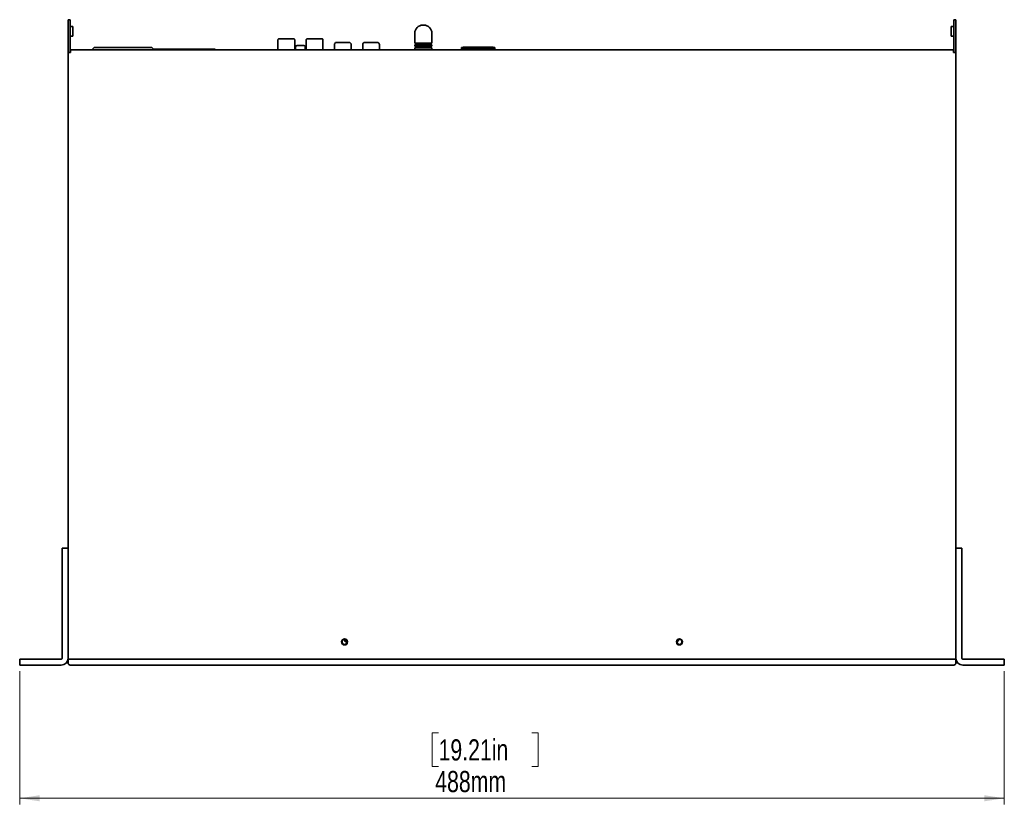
# Model space of a CAD drawing. Header units: millimetres. Extents: x 4 to 590, y 10 to 377.
# Tile 1 of 30: x 125 to 287, y 12 to 142. Entities that reach past the tile are written whole.
import ezdxf

# ---------------------------------------------------------------- set-up
doc = ezdxf.new("R2010")
doc.units = ezdxf.units.MM
doc.styles.add('SLDTEXTSTYLE0', font='TXT', dxfattribs={"width": 0.75})
doc.dimstyles.new('SLDDIMSTYLE0', dxfattribs={"dimtxt": 3.5, "dimasz": 3.302, "dimexe": 0, "dimexo": 0.0625, "dimgap": 0.875, "dimtad": 1, "dimlfac": 3, "dimrnd": 1e-09, "dimzin": 12, "dimdsep": 46, "dimtxsty": 'SLDTEXTSTYLE0', "dimsah": 1, "dimcen": 0.09, "dimadec": 0, "dimazin": 3, "dimtfac": 1, "dimtofl": 0, "dimtmove": 0, "dimatfit": 3, "dimfxl": 0, "dimfrac": 2, "dimtolj": 1, "dimtzin": 12, "dimarcsym": 0})

# ---------------------------------------------------------------- blocks, each defined once
blk = doc.blocks.new('_D_5')
at = {"color": 7, "linetype": 'Continuous', "lineweight": 0}
for p, q in [((124.63, 33.98), (124.63, 11.98)), ((287.29, 33.98), (287.29, 11.98)), ((193.83, 23.78), (192.76, 23.78)), ((192.76, 23.78), (192.76, 18.22)), ((209.24, 23.78), (210.31, 23.78)), ((210.31, 23.78), (210.31, 18.22)), ((192.76, 18.22), (193.83, 18.22)), ((210.31, 18.22), (209.24, 18.22)), ((124.63, 12.98), (287.29, 12.98))]:
    blk.add_line(p, q, dxfattribs=at)
at = {"color": 7, "linetype": 'Continuous', "lineweight": 18}
for points in [[(124.63, 12.98), (127.93, 12.48), (127.93, 13.49)], [(287.29, 12.98), (283.99, 13.49), (283.99, 12.48)]]:
    blk.add_solid(points, dxfattribs=at)
at = {"color": 7, "linetype": 'Continuous', "lineweight": 18, "char_height": 3.5, "attachment_point": 1, "style": 'SLDTEXTSTYLE0'}
for s, insert in [('19.21in', (193.83, 22.73)), ('488mm', (193.28, 17.5))]:
    blk.add_mtext(s, dxfattribs=dict(at, insert=insert))

msp = doc.modelspace()

# ---------------------------------------------------------------- linework, layer by layer
at = {"color": 7, "linetype": 'Continuous', "lineweight": 35}
for p, q in [((132.6266, 141.6511), (132.96, 141.6511)), ((132.6266, 141.1153), (132.6266, 141.6511)), ((132.96, 141.6511), (132.96, 141.1153)), ((278.96, 141.6511), (279.2933, 141.6511)), ((278.96, 141.1153), (278.96, 141.6511)), ((279.2933, 141.6511), (279.2933, 141.1153)), ((132.6266, 136.8692), (132.6266, 141.1153)), ((132.96, 136.8692), (132.96, 141.1153)), ((133.41, 140.5011), (132.9933, 140.5011)), ((133.41, 139.7178), (133.41, 140.5011)), ((191.3921, 140.7511), (191.2255, 140.7511)), ((278.9266, 140.5011), (278.51, 140.5011)), ((278.51, 139.7178), (278.51, 140.5011)), ((278.96, 136.8692), (278.96, 141.1153)), ((279.2933, 136.8692), (279.2933, 141.1153)), ((132.9933, 138.9345), (133.41, 138.9345)), ((133.41, 138.9345), (133.41, 139.7178)), ((167.2898, 138.3291), (167.2898, 136.6511)), ((170.0584, 136.6511), (170.0584, 138.3291)), ((171.9549, 138.3291), (171.9549, 136.6511)), ((174.7235, 136.6511), (174.7235, 138.3291)), ((189.8921, 139.4178), (189.8921, 137.7845)), ((192.7255, 137.7845), (192.7255, 139.4178)), ((278.51, 138.9345), (278.51, 139.7178)), ((278.51, 138.9345), (278.9266, 138.9345)), ((132.6266, 136.405), (132.6266, 136.8692)), ((132.96, 136.8692), (132.96, 136.405)), ((133.0266, 136.6511), (133.0266, 136.2511)), ((133.0266, 136.6511), (278.8933, 136.6511)), ((136.7099, 136.6511), (136.7099, 136.7282)), ((136.7099, 136.7282), (136.7099, 136.7282)), ((137.728, 137.0615), (139.0351, 137.0615)), ((138.6099, 137.0615), (144.7766, 137.0615)), ((144.6766, 137.0615), (138.7099, 137.0615)), ((144.3515, 137.0615), (145.6586, 137.0615)), ((156.9007, 136.7845), (146.6718, 136.7845)), ((146.6766, 136.7282), (146.6766, 136.6511)), ((146.6766, 136.7282), (146.6766, 136.7282)), ((156.9007, 136.6511), (156.9007, 136.7845)), ((156.9008, 136.7845), (156.9007, 136.7845)), ((156.9008, 136.6511), (156.9008, 136.7845)), ((170.2121, 137.1178), (170.2121, 136.7978)), ((171.0121, 137.3845), (170.4788, 137.3845)), ((171.5455, 137.3845), (171.0121, 137.3845)), ((171.8121, 136.7978), (171.8121, 137.1178)), ((176.6233, 137.5531), (176.6233, 136.6511)), ((176.9566, 137.8865), (179.0566, 137.8865)), ((179.3899, 136.6511), (179.3899, 137.5531)), ((181.2899, 137.5531), (181.2899, 136.6511)), ((181.6233, 137.8864), (183.7233, 137.8864)), ((184.0566, 136.6511), (184.0566, 137.5531)), ((191.3088, 137.7845), (189.8921, 137.7845)), ((189.8921, 137.5178), (189.8921, 137.2511)), ((189.8921, 137.5178), (192.7255, 137.5178)), ((191.3088, 137.2511), (189.8921, 137.2511)), ((189.8921, 136.9845), (189.8921, 136.6511)), ((189.8921, 136.9845), (192.7255, 136.9845)), ((190.0421, 137.7845), (190.0421, 137.5178)), ((190.0421, 137.2511), (190.0421, 136.9845)), ((192.7255, 137.7845), (191.3088, 137.7845)), ((192.7255, 137.2511), (191.3088, 137.2511)), ((192.5755, 137.5178), (192.5755, 137.7845)), ((192.5755, 136.9845), (192.5755, 137.2511)), ((192.7255, 137.2511), (192.7255, 137.5178)), ((192.7255, 136.6511), (192.7255, 136.9845)), ((197.6183, 136.9315), (197.6183, 136.6511)), ((203.1216, 136.9315), (197.6183, 136.9315)), ((197.6205, 136.9315), (197.6205, 137.0591)), ((197.6205, 137.0591), (203.1238, 137.0591)), ((197.87, 136.9315), (197.87, 137.0041)), ((197.87, 137.0041), (199.2033, 137.0041)), ((197.8705, 137.1145), (197.8705, 137.0591)), ((199.2038, 137.1145), (197.8705, 137.1145)), ((199.2033, 137.0041), (199.2033, 136.9315)), ((199.5366, 136.9868), (199.2033, 136.9868)), ((199.2038, 137.1145), (199.2038, 137.0591)), ((199.2038, 137.1145), (201.5371, 137.1145)), ((201.2033, 136.9868), (199.5366, 136.9868)), ((199.5366, 136.9868), (199.5366, 136.9315)), ((201.2033, 136.9315), (201.2033, 136.9868)), ((201.5366, 136.9868), (201.2033, 136.9868)), ((202.8699, 137.0041), (201.5366, 137.0041)), ((201.5366, 137.0041), (201.5366, 136.9315)), ((202.8705, 137.1145), (201.5371, 137.1145)), ((201.5371, 137.1145), (201.5371, 137.0591)), ((202.8699, 136.9315), (202.8699, 137.0041)), ((202.8705, 137.1145), (202.8705, 137.0591)), ((203.1216, 136.6511), (203.1216, 136.9315)), ((203.1238, 136.6511), (203.1238, 137.0591)), ((278.8933, 136.2511), (278.8933, 136.6511)), ((278.96, 136.405), (278.96, 136.8692)), ((279.2933, 136.8692), (279.2933, 136.405)), ((132.6266, 136.2511), (132.6266, 136.405)), ((132.6266, 54.1178), (132.6266, 136.2511)), ((132.6266, 136.2511), (133.0266, 136.2511)), ((132.96, 136.2511), (132.96, 136.405)), ((278.8933, 136.2511), (279.2933, 136.2511)), ((278.96, 136.2511), (278.96, 136.405)), ((279.2933, 136.2511), (279.2933, 136.405)), ((279.2933, 136.2511), (279.2933, 54.1178)), ((131.6266, 54.3178), (132.6266, 54.3178)), ((131.6266, 53.3178), (131.6266, 54.3178)), ((132.6266, 54.1178), (132.6266, 53.3178)), ((279.2933, 54.3178), (280.2933, 54.3178)), ((279.2933, 53.3178), (279.2933, 54.1178)), ((280.2933, 54.3178), (280.2933, 53.3178)), ((131.6266, 53.3178), (131.6266, 36.1511)), ((132.6266, 53.3178), (132.6266, 36.1511)), ((279.2933, 36.1511), (279.2933, 53.3178)), ((280.2933, 36.1511), (280.2933, 53.3178)), ((178.7087, 38.8504), (178.5826, 38.8504)), ((124.6266, 34.9845), (124.6266, 35.9845)), ((124.6266, 35.9845), (125.6266, 35.9845)), ((125.6266, 35.9845), (131.46, 35.9845)), ((133.0266, 35.9845), (132.6266, 35.9845)), ((132.6266, 35.3178), (132.6266, 35.9845)), ((278.8933, 35.9845), (133.0266, 35.9845)), ((133.2933, 35.9845), (278.6266, 35.9845)), ((279.2933, 35.9845), (278.8933, 35.9845)), ((279.2933, 35.9845), (279.2933, 35.3178)), ((280.46, 35.9845), (286.2933, 35.9845)), ((286.2933, 35.9845), (287.2933, 35.9845)), ((287.2933, 35.9845), (287.2933, 34.9845)), ((125.6266, 34.9845), (124.6266, 34.9845)), ((125.6266, 34.9845), (131.46, 34.9845)), ((133.2933, 34.9845), (132.96, 34.9845)), ((278.6266, 34.9845), (133.2933, 34.9845)), ((278.96, 34.9845), (278.6266, 34.9845)), ((280.46, 34.9845), (286.2933, 34.9845)), ((287.2933, 34.9845), (286.2933, 34.9845))]:
    msp.add_line(p, q, dxfattribs=at)
at = {"color": 7, "linetype": 'Continuous', "lineweight": 35, "flags": 128}
for points in [[(168.6741, 138.4985), (168.2986, 138.4985), (167.9599, 138.4985), (167.6911, 138.4985), (167.5186, 138.4985), (167.4591, 138.4985), (167.5186, 138.4985), (167.6911, 138.4985), (167.9599, 138.4985), (168.2986, 138.4985), (168.6741, 138.4985)], [(168.6741, 138.4985), (168.3295, 138.4985), (168.0264, 138.4985), (167.8015, 138.4985), (167.6818, 138.4985), (167.6818, 138.4985), (167.8015, 138.4985), (168.0264, 138.4985), (168.3295, 138.4985), (168.6741, 138.4985), (169.0187, 138.4985), (169.3217, 138.4985), (169.5466, 138.4985), (169.6663, 138.4985), (169.6663, 138.4985), (169.5466, 138.4985), (169.3217, 138.4985), (169.0187, 138.4985), (168.6741, 138.4985)], [(173.3392, 138.4985), (172.9637, 138.4985), (172.625, 138.4985), (172.3563, 138.4985), (172.1837, 138.4985), (172.1242, 138.4985), (172.1837, 138.4985), (172.3563, 138.4985), (172.625, 138.4985), (172.9637, 138.4985), (173.3392, 138.4985)], [(173.3392, 138.4985), (172.9946, 138.4985), (172.6916, 138.4985), (172.4666, 138.4985), (172.347, 138.4985), (172.347, 138.4985), (172.4666, 138.4985), (172.6916, 138.4985), (172.9946, 138.4985), (173.3392, 138.4985), (173.6838, 138.4985), (173.9868, 138.4985), (174.2117, 138.4985), (174.3314, 138.4985), (174.3314, 138.4985), (174.2117, 138.4985), (173.9868, 138.4985), (173.6838, 138.4985), (173.3392, 138.4985)], [(144.7766, 137.0615), (144.9611, 137.0615), (145.1401, 137.0615), (145.3081, 137.0615), (145.4601, 137.0615), (145.5916, 137.0615), (145.6986, 137.0615), (145.7778, 137.0615), (145.8269, 137.0615)], [(178.2551, 39.1079), (178.2746, 39.1694), (178.3132, 39.234)], [(233.4237, 39.1817), (233.4294, 39.1694), (233.449, 39.1077)]]:
    msp.add_lwpolyline(points, dxfattribs=at)
at = {"color": 7, "linetype": 'Continuous', "lineweight": 35}
for centre, radius in [((178.2933, 38.8178), 0.5), ((178.2933, 38.8178), 0.4167), ((233.6266, 38.8178), 0.5), ((233.6266, 38.8178), 0.4167)]:
    msp.add_circle(centre, radius, dxfattribs=at)
for centre, radius, start, end in [((132.9933, 140.5345), 0.0333, 180, 270), ((191.2255, 139.4178), 1.3333, 90, 180), ((191.3921, 139.4178), 1.3333, 0, 90), ((278.9266, 140.5345), 0.0333, 270, 0), ((132.9933, 138.9011), 0.0333, 90, 180), ((167.4591, 138.3291), 0.1693, 89.99999, 179.99999), ((172.1242, 138.3291), 0.1693, 89.99999, 179.99999), ((278.9266, 138.9011), 0.0333, 0, 90), ((137.0433, 136.7282), 0.3333, 89.99999, 179.99999), ((137.0433, 136.7282), 0.3333, 89.99999, 179.99999), ((146.3433, 136.7282), 0.3333, 359.99999, 89.99999), ((146.3433, 136.7282), 0.3333, 359.99999, 89.99999), ((170.4788, 137.1178), 0.2667, 90, 180), ((170.3588, 136.7978), 0.1467, 180, 270), ((171.5455, 137.1178), 0.2667, 0, 90), ((171.6655, 136.7978), 0.1467, 270, 0), ((176.9566, 137.5531), 0.3333, 89.999999, 179.999999), ((179.0566, 137.5531), 0.3333, 359.999999, 89.999999), ((181.6233, 137.5531), 0.3333, 89.999999, 179.999999), ((183.7233, 137.5531), 0.3333, 359.999999, 89.999999), ((178.57, 39.169), 0.3189, 168.435241, 272.270144), ((233.1402, 39.1679), 0.3141, 283.282658, 5.232998), ((131.46, 36.1511), 1.1667, 270, 360), ((131.46, 36.1511), 0.1667, 270, 0), ((280.46, 36.1511), 1.1667, 180, 270), ((280.46, 36.1511), 0.1667, 180, 270), ((132.96, 35.3178), 0.3333, 180, 270), ((278.96, 35.3178), 0.3333, 270, 0)]:
    msp.add_arc(centre, radius, start, end, dxfattribs=at)
for points, knots in [([(169.3913, 138.4985), (169.4419, 138.4985), (169.634, 138.4985), (169.8251, 138.4985), (169.9186, 138.4985), (169.8292, 138.4985), (169.5614, 138.4985), (169.1482, 138.4985), (168.8282, 138.4985), (168.6741, 138.4985)], [0, 0, 0, 0, 0.05834551, 0.22126396, 0.37080844, 0.52035291, 0.68327136, 0.84738508, 1, 1, 1, 1]), ([(170.0584, 138.3291), (170.0574, 138.3421), (170.0556, 138.3675), (170.0402, 138.4054), (170.0194, 138.435), (169.9994, 138.4549), (169.9842, 138.4671), (169.9689, 138.4771), (169.9479, 138.488), (169.9094, 138.5), (169.89, 138.4978), (169.8464, 138.4982), (169.8237, 138.4984)], [0, 0, 0, 0, 0.08211107, 0.1607109, 0.22937972, 0.25935274, 0.2871309, 0.31455272, 0.34429945, 0.42093277, 0.69799405, 1, 1, 1, 1]), ([(174.0564, 138.4985), (174.107, 138.4985), (174.2991, 138.4985), (174.4903, 138.4985), (174.5838, 138.4985), (174.4943, 138.4985), (174.2266, 138.4985), (173.8134, 138.4985), (173.4934, 138.4985), (173.3392, 138.4985)], [0, 0, 0, 0, 0.05834551, 0.22126396, 0.37080844, 0.52035291, 0.68327136, 0.84738508, 1, 1, 1, 1]), ([(174.7235, 138.3291), (174.7225, 138.3421), (174.7207, 138.3675), (174.7053, 138.4054), (174.6846, 138.435), (174.6645, 138.4549), (174.6493, 138.4671), (174.634, 138.4771), (174.613, 138.488), (174.5745, 138.5), (174.5551, 138.4978), (174.5116, 138.4982), (174.4888, 138.4984)], [0, 0, 0, 0, 0.08211107, 0.1607109, 0.22937972, 0.25935274, 0.2871309, 0.31455272, 0.34429945, 0.42093277, 0.69799405, 1, 1, 1, 1]), ([(137.0433, 137.0615), (137.0433, 137.0615), (137.0579, 137.0615), (137.1006, 137.0615), (137.1283, 137.0615), (137.1438, 137.0615), (137.1507, 137.0615), (137.1555, 137.0615), (137.1577, 137.0615), (137.181, 137.0615), (137.2159, 137.0615), (137.2564, 137.0615), (137.2847, 137.0615), (137.2992, 137.0615), (137.3778, 137.0615), (137.4502, 137.0615), (137.5721, 137.0615), (137.6359, 137.0615), (137.7039, 137.0615), (137.7502, 137.0615), (137.7744, 137.0615), (137.845, 137.0615), (137.9177, 137.0615), (138.0059, 137.0615), (138.0445, 137.0615), (138.0703, 137.0615), (138.0839, 137.0615), (138.1467, 137.0615), (138.2231, 137.0615), (138.3142, 137.0615), (138.3603, 137.0615), (138.3801, 137.0615), (138.3934, 137.0615), (138.4004, 137.0615), (138.5069, 137.0615), (138.6079, 137.0615), (138.7099, 137.0615)], [0, 0, 0, 0, 0.125, 0.1875, 0.21875, 0.234375, 0.2421875, 0.2421875, 0.25, 0.25, 0.3125, 0.34375, 0.34375, 0.375, 0.375, 0.5, 0.5, 0.5625, 0.59375, 0.59375, 0.625, 0.625, 0.6875, 0.71875, 0.734375, 0.734375, 0.75, 0.75, 0.8125, 0.84375, 0.859375, 0.8671875, 0.8671875, 0.875, 0.875, 1, 1, 1, 1]), ([(138.7099, 137.0615), (138.604, 137.0615), (138.4479, 137.0615), (138.2705, 137.0615), (138.1831, 137.0615), (138.1397, 137.0615), (138.1211, 137.0615), (138.1088, 137.0615), (138.103, 137.0615), (138.0441, 137.0615), (137.9676, 137.0615), (137.8939, 137.0615), (137.8454, 137.0615), (137.822, 137.0615), (137.7017, 137.0615), (137.6127, 137.0615), (137.4908, 137.0615), (137.4333, 137.0615), (137.3808, 137.0615), (137.347, 137.0615), (137.3304, 137.0615), (137.2842, 137.0615), (137.2417, 137.0615), (137.1988, 137.0615), (137.1818, 137.0615), (137.1708, 137.0615), (137.1653, 137.0615), (137.1404, 137.0615), (137.1144, 137.0615), (137.0905, 137.0615), (137.0803, 137.0615), (137.0762, 137.0615), (137.0736, 137.0615), (137.0723, 137.0615), (137.0526, 137.0615), (137.0433, 137.0615), (137.0433, 137.0615)], [0, 0, 0, 0, 0.125, 0.1875, 0.21875, 0.234375, 0.2421875, 0.2421875, 0.25, 0.25, 0.3125, 0.34375, 0.34375, 0.375, 0.375, 0.5, 0.5, 0.5625, 0.59375, 0.59375, 0.625, 0.625, 0.6875, 0.71875, 0.734375, 0.734375, 0.75, 0.75, 0.8125, 0.84375, 0.859375, 0.8671875, 0.8671875, 0.875, 0.875, 1, 1, 1, 1]), ([(138.6099, 137.0615), (138.5495, 137.0615), (138.4601, 137.0615), (138.358, 137.0615), (138.3075, 137.0615), (138.286, 137.0615), (138.2716, 137.0615), (138.2649, 137.0615), (138.1358, 137.0615), (138.0253, 137.0615), (137.877, 137.0615), (137.8093, 137.0615), (137.742, 137.0615), (137.7111, 137.0615), (137.6985, 137.0615), (137.6903, 137.0615), (137.686, 137.0615), (137.6224, 137.0615), (137.5815, 137.0615), (137.5597, 137.0615)], [0, 0, 0, 0, 0.125, 0.1875, 0.21875, 0.234375, 0.234375, 0.25, 0.25, 0.5, 0.5, 0.625, 0.6875, 0.71875, 0.734375, 0.734375, 0.75, 0.75, 1, 1, 1, 1]), ([(139.0351, 137.0615), (139.0945, 137.0615), (139.1632, 137.0615), (139.3186, 137.0615), (139.3995, 137.0615), (139.4837, 137.0615)], [0, 0, 0, 0, 0.5, 0.5, 1, 1, 1, 1]), ([(143.9028, 137.0615), (143.9869, 137.0615), (144.068, 137.0615), (144.2233, 137.0615), (144.292, 137.0615), (144.3515, 137.0615)], [0, 0, 0, 0, 0.5, 0.5, 1, 1, 1, 1]), ([(144.6766, 137.0615), (144.7826, 137.0615), (144.9387, 137.0615), (145.116, 137.0615), (145.2035, 137.0615), (145.2469, 137.0615), (145.2654, 137.0615), (145.2778, 137.0615), (145.2836, 137.0615), (145.3424, 137.0615), (145.419, 137.0615), (145.4926, 137.0615), (145.5411, 137.0615), (145.5646, 137.0615), (145.6848, 137.0615), (145.7738, 137.0615), (145.8958, 137.0615), (145.9533, 137.0615), (146.0057, 137.0615), (146.0395, 137.0615), (146.0562, 137.0615), (146.1024, 137.0615), (146.1448, 137.0615), (146.1877, 137.0615), (146.2047, 137.0615), (146.2157, 137.0615), (146.2213, 137.0615), (146.2461, 137.0615), (146.2722, 137.0615), (146.296, 137.0615), (146.3063, 137.0615), (146.3103, 137.0615), (146.313, 137.0615), (146.3143, 137.0615), (146.334, 137.0615), (146.3433, 137.0615), (146.3433, 137.0615)], [0, 0, 0, 0, 0.125, 0.1875, 0.21875, 0.234375, 0.2421875, 0.2421875, 0.25, 0.25, 0.3125, 0.34375, 0.34375, 0.375, 0.375, 0.5, 0.5, 0.5625, 0.59375, 0.59375, 0.625, 0.625, 0.6875, 0.71875, 0.734375, 0.734375, 0.75, 0.75, 0.8125, 0.84375, 0.859375, 0.8671875, 0.8671875, 0.875, 0.875, 1, 1, 1, 1]), ([(146.3433, 137.0615), (146.3433, 137.0615), (146.3287, 137.0615), (146.286, 137.0615), (146.2583, 137.0615), (146.2428, 137.0615), (146.2358, 137.0615), (146.2311, 137.0615), (146.2289, 137.0615), (146.2056, 137.0615), (146.1707, 137.0615), (146.1301, 137.0615), (146.1018, 137.0615), (146.0873, 137.0615), (146.0087, 137.0615), (145.9364, 137.0615), (145.8145, 137.0615), (145.7507, 137.0615), (145.6827, 137.0615), (145.6364, 137.0615), (145.6122, 137.0615), (145.5415, 137.0615), (145.4689, 137.0615), (145.3807, 137.0615), (145.3421, 137.0615), (145.3162, 137.0615), (145.3027, 137.0615), (145.2399, 137.0615), (145.1635, 137.0615), (145.0723, 137.0615), (145.0263, 137.0615), (145.0064, 137.0615), (144.9932, 137.0615), (144.9861, 137.0615), (144.8797, 137.0615), (144.7786, 137.0615), (144.6766, 137.0615)], [0, 0, 0, 0, 0.125, 0.1875, 0.21875, 0.234375, 0.2421875, 0.2421875, 0.25, 0.25, 0.3125, 0.34375, 0.34375, 0.375, 0.375, 0.5, 0.5, 0.5625, 0.59375, 0.59375, 0.625, 0.625, 0.6875, 0.71875, 0.734375, 0.734375, 0.75, 0.75, 0.8125, 0.84375, 0.859375, 0.8671875, 0.8671875, 0.875, 0.875, 1, 1, 1, 1])]:
    msp.add_open_spline(points, degree=3, knots=knots, dxfattribs=at)
for points in [[(137.5597, 137.0615), (137.587, 137.0615), (137.6451, 137.0615), (137.728, 137.0615)], [(145.6586, 137.0615), (145.7412, 137.0615), (145.7996, 137.0615), (145.8269, 137.0615)]]:
    msp.add_open_spline(points, degree=3, dxfattribs=at)

# ---------------------------------------------------------------- dimensions: what is measured, and where the dimension line sits
at = {"color": 7, "linetype": 'Continuous', "lineweight": 18}
dim = msp.add_linear_dim(base=(287.2933, 12.9845), p1=(124.6266, 34.9845), p2=(287.2933, 34.9845), angle=0, dimstyle='SLDDIMSTYLE0', dxfattribs=at)
dim.commit()
dim.dimension.update_dxf_attribs({"geometry": '_D_5', "text_midpoint": (201.5359, 12.9845), "dimtype": 160})

doc.saveas('drawing.dxf')
